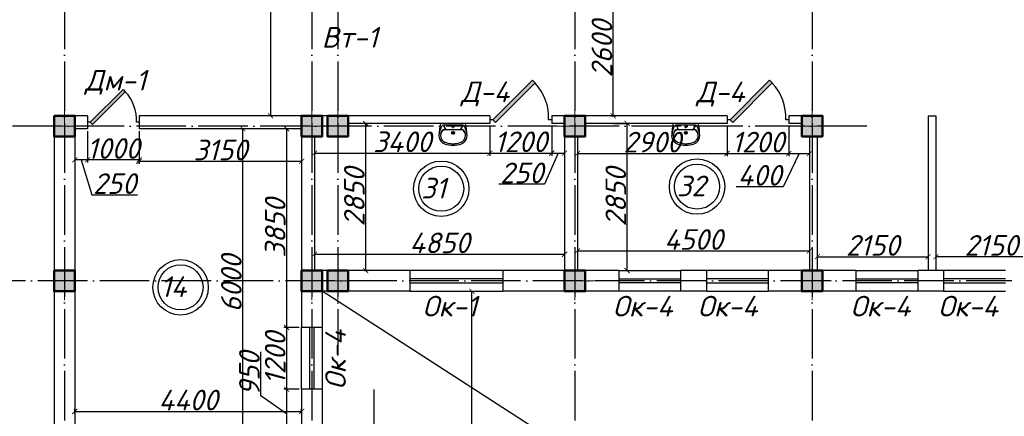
# Model space of a CAD drawing. Header units: millimetres. Extents: x 1112040 to 6903494, y -332921 to -150905.
# Tile 83 of 150: x 1648443 to 1667536, y -186029 to -178343. Entities that reach past the tile are written whole.
import ezdxf

# ---------------------------------------------------------------- set-up
doc = ezdxf.new("R2010")
doc.units = ezdxf.units.MM
doc.linetypes.add('ACAD_ISO04W100', pattern=[30, 24, -3, 0, -3])
for name, color, linetype in [('kolonn', 7, 'Continuous'), ('os', 253, 'Continuous'), ('razmer', 7, 'Continuous'), ('su', 7, 'Continuous')]:
    doc.layers.add(name, color=color, linetype=linetype)
doc.styles.get("Standard").update_dxf_attribs({"font": 'isocpeui.ttf'})
doc.dimstyles.new('ISO-25', dxfattribs={"dimtxt": 400, "dimasz": 100, "dimexe": 50, "dimexo": 50, "dimgap": 20, "dimtad": 1, "dimdec": 0, "dimtxsty": 'Standard', "dimblk": 'ARCHTICK', "dimcen": 20, "dimclrd": 1, "dimclre": 1, "dimadec": 0, "dimazin": 0, "dimtfac": 1, "dimtdec": 0, "dimtmove": 0, "dimatfit": 3, "dimldrblk": 'ARCHTICK', "dimfxl": 1, "dimarcsym": 0})

# ---------------------------------------------------------------- blocks, each defined once
blk = doc.blocks.new('ghsdd')
at = {"ltscale": 50}
h = blk.add_hatch(color=256, dxfattribs=at)
h.paths.add_polyline_path([(0, 200), (-200, 200), (-200, 0), (0, 0)])
h.paths.add_polyline_path([(200, 0), (200, 200), (0, 200), (0, 0)])
h.paths.add_polyline_path([(0, 0), (-200, 0), (-200, -200), (0, -200)])
h.paths.add_polyline_path([(0, 0), (0, -200), (200, -200), (200, 0)])
at = {"lineweight": 0}
for p, q in [((0, -374), (0, 374)), ((-374, 0), (374, 0))]:
    blk.add_line(p, q, dxfattribs=at)
at = {"lineweight": 50, "ltscale": 50}
blk.add_lwpolyline([(200, 200), (200, -200), (-200, -200), (-200, 200), (200, 200)], dxfattribs=at)
blk = doc.blocks.new('UM_8')
for p, q in [((244, 0), (-244, 0)), ((-182, -45), (-146, -110)), ((175, -30), (-175, -30)), ((142, -120), (-132, -120)), ((35, -180), (-35, -180)), ((27, -61), (-27, -61)), ((0, -88), (0, -34)), ((0, -145), (0, -215)), ((182, -45), (146, -110))]:
    blk.add_line(p, q)
for centre, radius in [((0, -180), 27), ((0, -61), 17), ((0, -180), 17)]:
    blk.add_circle(centre, radius)
for centre, radius, start, end in [((-244, 0), 0.5, 90, 167.3206), ((244, 0), 0.5, 12.6794, 90), ((894, -257), 1167, 167.3206, 178.6525), ((68, -206), 330, 154.5977, 180.3349), ((-104, -233), 138, 141.0504, 245.2718), ((-175, -90), 60, 90, 154.5977), ((-104, -233), 148, 141.0504, 147.7493), ((-139, -232), 123, 98.7111, 129.9424), ((-139, -232), 113, 86.1548, 129.9424), ((139, -232), 113, 50.0576, 93.8452), ((139, -232), 123, 50.0576, 81.2889), ((104, -233), 138, 294.7282, 38.9496), ((175, -90), 60, 25.4023, 90), ((104, -233), 148, 32.2507, 38.9496), ((-68, -206), 330, 359.6651, 25.4023), ((-894, -257), 1167, 1.3475, 12.6794), ((-104, -234), 169, 178.312, 234.1043), ((-273, -229), 0.5, 358.312, 358.6525), ((-27, -71), 347, 239.6448, 267.5368), ((-27, -71), 317, 244.8898, 267.5368), ((27, -71), 317, 272.4632, 300.3552), ((27, -71), 347, 272.4632, 300.3552), ((104, -234), 169, 305.8957, 1.688), ((273, -229), 0.5, 181.3475, 181.688), ((0, 80), 500, 265.1692, 274.8308), ((0, 80), 470, 265.1692, 274.8308)]:
    blk.add_arc(centre, radius, start, end)
blk = doc.blocks.new('jfgjhsdf')
blk.add_hatch(color=1).paths.add_polyline_path([(-593, 731), (-637, 687), (0, 50), (44, 94)])
at = {"color": 1}
for p, q in [((0, 1000), (0, 950)), ((0, 50), (0, 0))]:
    blk.add_line(p, q, dxfattribs=at)
blk.add_lwpolyline([(0, 50), (-637, 687), (-593, 731), (44, 94), (0, 50)], dxfattribs=at)
blk.add_arc((-33, 130), 821, 87.662, 132.9147, dxfattribs=at)
blk = doc.blocks.new('_ArchTick')
at = {"color": 0, "linetype": 'ByBlock', "const_width": 0.15}
blk.add_lwpolyline([(-0.5, -0.5), (0.5, 0.5)], dxfattribs=at)
blk = doc.blocks.new('*D3117')
at = {"color": 1, "lineweight": -2, "transparency": 16777216}
for p, q in [((1652767, -180456), (1652718, -180456)), ((1652768, -186456), (1652768, -180456)), ((1652767, -186456), (1652718, -186456))]:
    blk.add_line(p, q, dxfattribs=at)
at = {"color": 1, "lineweight": -2, "transparency": 16777216, "xscale": 100, "yscale": 100, "zscale": 100}
for p, rotation in [((1652768, -180456), 90), ((1652768, -186456), 270)]:
    blk.add_blockref('_ArchTick', p, dxfattribs=dict(at, rotation=rotation))
at = {"color": 0, "transparency": 16777216, "insert": (1652548, -183456), "char_height": 400, "attachment_point": 5, "rotation": 90}
blk.add_mtext('6000', dxfattribs=at)
blk = doc.blocks.new('*D3406')
at = {"layer": 'razmer', "color": 1, "lineweight": -2, "transparency": 16777216}
for p, q in [((1655135, -180356), (1655203, -180356)), ((1655153, -183206), (1655153, -180356)), ((1655135, -183206), (1655203, -183206))]:
    blk.add_line(p, q, dxfattribs=at)
at = {"layer": 'razmer', "color": 1, "lineweight": -2, "transparency": 16777216, "xscale": 100, "yscale": 100, "zscale": 100}
for p, rotation in [((1655153, -180356), 90), ((1655153, -183206), 270)]:
    blk.add_blockref('_ArchTick', p, dxfattribs=dict(at, rotation=rotation))
at = {"layer": 'razmer', "color": 0, "transparency": 16777216, "insert": (1654933, -181781), "char_height": 400, "attachment_point": 5, "rotation": 90}
blk.add_mtext('2850', dxfattribs=at)
blk = doc.blocks.new('*D3407')
at = {"color": 1, "lineweight": -2, "transparency": 16777216}
for p, q in [((1654160, -182779), (1654160, -182938)), ((1654160, -182888), (1659010, -182888)), ((1659010, -182779), (1659010, -182938))]:
    blk.add_line(p, q, dxfattribs=at)
at = {"color": 1, "lineweight": -2, "transparency": 16777216, "xscale": 100, "yscale": 100, "zscale": 100, "rotation": 180}
blk.add_blockref('_ArchTick', (1654160, -182888), dxfattribs=at)
at = {"color": 1, "lineweight": -2, "transparency": 16777216, "xscale": 100, "yscale": 100, "zscale": 100}
blk.add_blockref('_ArchTick', (1659010, -182888), dxfattribs=at)
at = {"color": 0, "transparency": 16777216, "insert": (1656585, -182668), "char_height": 400, "attachment_point": 5}
blk.add_mtext('4850', dxfattribs=at)
blk = doc.blocks.new('*D3408')
at = {"color": 1, "lineweight": -2, "transparency": 16777216}
for p, q in [((1659260, -182745), (1659260, -182873)), ((1659260, -182823), (1663760, -182823)), ((1663760, -182745), (1663760, -182873))]:
    blk.add_line(p, q, dxfattribs=at)
at = {"color": 1, "lineweight": -2, "transparency": 16777216, "xscale": 100, "yscale": 100, "zscale": 100, "rotation": 180}
blk.add_blockref('_ArchTick', (1659260, -182823), dxfattribs=at)
at = {"color": 1, "lineweight": -2, "transparency": 16777216, "xscale": 100, "yscale": 100, "zscale": 100}
blk.add_blockref('_ArchTick', (1663760, -182823), dxfattribs=at)
at = {"color": 0, "transparency": 16777216, "insert": (1661510, -182603), "char_height": 400, "attachment_point": 5}
blk.add_mtext('4500', dxfattribs=at)
blk = doc.blocks.new('*D3409')
at = {"layer": 'razmer', "color": 1, "lineweight": -2, "transparency": 16777216}
for p, q in [((1659960, -180356), (1660273, -180356)), ((1660223, -183206), (1660223, -180356)), ((1660110, -183206), (1660273, -183206))]:
    blk.add_line(p, q, dxfattribs=at)
at = {"layer": 'razmer', "color": 1, "lineweight": -2, "transparency": 16777216, "xscale": 100, "yscale": 100, "zscale": 100}
for p, rotation in [((1660223, -180356), 90), ((1660223, -183206), 270)]:
    blk.add_blockref('_ArchTick', p, dxfattribs=dict(at, rotation=rotation))
at = {"layer": 'razmer', "color": 0, "transparency": 16777216, "insert": (1660003, -181781), "char_height": 400, "attachment_point": 5, "rotation": 90}
blk.add_mtext('2850', dxfattribs=at)
blk = doc.blocks.new('*D3412')
at = {"color": 1, "lineweight": -2, "transparency": 16777216}
for p, q in [((1653305, -171606), (1653305, -180206)), ((1653310, -171606), (1653355, -171606)), ((1653310, -180206), (1653355, -180206))]:
    blk.add_line(p, q, dxfattribs=at)
at = {"color": 1, "lineweight": -2, "transparency": 16777216, "xscale": 100, "yscale": 100, "zscale": 100}
for p, rotation in [((1653305, -171606), 90), ((1653305, -180206), 270)]:
    blk.add_blockref('_ArchTick', p, dxfattribs=dict(at, rotation=rotation))
at = {"color": 0, "transparency": 16777216, "insert": (1653085, -175906), "char_height": 400, "attachment_point": 5, "rotation": 90}
blk.add_mtext('8600', dxfattribs=at)
blk = doc.blocks.new('*D3108')
at = {"color": 1, "lineweight": -2, "transparency": 16777216}
for p, q in [((1663910, -182830), (1663910, -182987)), ((1666060, -182830), (1666060, -182987)), ((1663910, -182937), (1666060, -182937))]:
    blk.add_line(p, q, dxfattribs=at)
at = {"color": 1, "lineweight": -2, "transparency": 16777216, "xscale": 100, "yscale": 100, "zscale": 100, "rotation": 180}
blk.add_blockref('_ArchTick', (1663910, -182937), dxfattribs=at)
at = {"color": 1, "lineweight": -2, "transparency": 16777216, "xscale": 100, "yscale": 100, "zscale": 100}
blk.add_blockref('_ArchTick', (1666060, -182937), dxfattribs=at)
at = {"color": 0, "transparency": 16777216, "insert": (1664985, -182717), "char_height": 400, "attachment_point": 5}
blk.add_mtext('2150', dxfattribs=at)
blk = doc.blocks.new('*D3109')
at = {"color": 1, "lineweight": -2, "transparency": 16777216}
for p, q in [((1666210, -182830), (1666210, -182987)), ((1668360, -182830), (1668360, -182987)), ((1668360, -182937), (1666210, -182937))]:
    blk.add_line(p, q, dxfattribs=at)
at = {"color": 1, "lineweight": -2, "transparency": 16777216, "xscale": 100, "yscale": 100, "zscale": 100, "rotation": 180}
blk.add_blockref('_ArchTick', (1666210, -182937), dxfattribs=at)
at = {"color": 1, "lineweight": -2, "transparency": 16777216, "xscale": 100, "yscale": 100, "zscale": 100}
blk.add_blockref('_ArchTick', (1668360, -182937), dxfattribs=at)
at = {"color": 0, "transparency": 16777216, "insert": (1667285, -182717), "char_height": 400, "attachment_point": 5}
blk.add_mtext('2150', dxfattribs=at)
blk = doc.blocks.new('*D3382')
at = {"color": 1, "lineweight": -2, "transparency": 16777216}
for p, q in [((1659908, -177606), (1660003, -177606)), ((1659953, -180206), (1659953, -177606)), ((1659908, -180206), (1660003, -180206))]:
    blk.add_line(p, q, dxfattribs=at)
at = {"color": 1, "lineweight": -2, "transparency": 16777216, "xscale": 100, "yscale": 100, "zscale": 100}
for p, rotation in [((1659953, -177606), 90), ((1659953, -180206), 270)]:
    blk.add_blockref('_ArchTick', p, dxfattribs=dict(at, rotation=rotation))
at = {"color": 0, "transparency": 16777216, "insert": (1659733, -178906), "char_height": 400, "attachment_point": 5, "rotation": 90}
blk.add_mtext('2600', dxfattribs=at)
blk = doc.blocks.new('*D3387')
at = {"color": 1, "lineweight": -2, "transparency": 16777216}
for p, q in [((1656060, -183606), (1657264, -183606)), ((1657214, -221606), (1657214, -183606)), ((1651360, -221606), (1657264, -221606))]:
    blk.add_line(p, q, dxfattribs=at)
at = {"color": 1, "lineweight": -2, "transparency": 16777216, "xscale": 100, "yscale": 100, "zscale": 100}
for p, rotation in [((1657214, -183606), 90), ((1657214, -221606), 270)]:
    blk.add_blockref('_ArchTick', p, dxfattribs=dict(at, rotation=rotation))
at = {"color": 0, "transparency": 16777216, "insert": (1656994, -202606), "char_height": 400, "attachment_point": 5, "rotation": 90}
blk.add_mtext('38000', dxfattribs=at)
blk = doc.blocks.new('*D3216')
at = {"color": 1, "lineweight": -2, "transparency": 16777216}
for p, q in [((1653675, -180456), (1653568, -180456)), ((1653618, -180456), (1653618, -184306)), ((1653860, -184306), (1653568, -184306))]:
    blk.add_line(p, q, dxfattribs=at)
at = {"color": 1, "lineweight": -2, "transparency": 16777216, "xscale": 100, "yscale": 100, "zscale": 100}
for p, rotation in [((1653618, -180456), 90), ((1653618, -184306), 270)]:
    blk.add_blockref('_ArchTick', p, dxfattribs=dict(at, rotation=rotation))
at = {"color": 0, "transparency": 16777216, "insert": (1653398, -182381), "char_height": 400, "attachment_point": 5, "rotation": 90}
blk.add_mtext('3850', dxfattribs=at)
blk = doc.blocks.new('*D3217')
at = {"color": 1, "lineweight": -2, "transparency": 16777216}
for p, q in [((1653860, -184306), (1653568, -184306)), ((1653618, -184306), (1653618, -185506)), ((1653860, -185506), (1653568, -185506))]:
    blk.add_line(p, q, dxfattribs=at)
at = {"color": 1, "lineweight": -2, "transparency": 16777216, "xscale": 100, "yscale": 100, "zscale": 100}
for p, rotation in [((1653618, -184306), 90), ((1653618, -185506), 270)]:
    blk.add_blockref('_ArchTick', p, dxfattribs=dict(at, rotation=rotation))
at = {"color": 0, "transparency": 16777216, "insert": (1653398, -184906), "char_height": 400, "attachment_point": 5, "rotation": 90}
blk.add_mtext('1200', dxfattribs=at)
blk = doc.blocks.new('*D3218')
at = {"color": 1, "lineweight": -2, "transparency": 16777216}
for p, q in [((1653118, -185631), (1653118, -184783)), ((1653860, -185506), (1653568, -185506)), ((1653618, -185506), (1653618, -186456)), ((1653618, -185981), (1653118, -185631)), ((1653761, -186456), (1653568, -186456))]:
    blk.add_line(p, q, dxfattribs=at)
at = {"color": 1, "lineweight": -2, "transparency": 16777216, "xscale": 100, "yscale": 100, "zscale": 100}
for p, rotation in [((1653618, -185506), 90), ((1653618, -186456), 270)]:
    blk.add_blockref('_ArchTick', p, dxfattribs=dict(at, rotation=rotation))
at = {"color": 0, "transparency": 16777216, "insert": (1652898, -185207), "char_height": 400, "attachment_point": 5, "rotation": 90}
blk.add_mtext('950', dxfattribs=at)
blk = doc.blocks.new('*D3219')
at = {"color": 1, "lineweight": -2, "transparency": 16777216}
for p, q in [((1649510, -185977), (1649510, -185885)), ((1649510, -185935), (1653910, -185935)), ((1653910, -185977), (1653910, -185885))]:
    blk.add_line(p, q, dxfattribs=at)
at = {"color": 1, "lineweight": -2, "transparency": 16777216, "xscale": 100, "yscale": 100, "zscale": 100, "rotation": 180}
blk.add_blockref('_ArchTick', (1649510, -185935), dxfattribs=at)
at = {"color": 1, "lineweight": -2, "transparency": 16777216, "xscale": 100, "yscale": 100, "zscale": 100}
blk.add_blockref('_ArchTick', (1653910, -185935), dxfattribs=at)
at = {"color": 0, "transparency": 16777216, "insert": (1651710, -185715), "char_height": 400, "attachment_point": 5}
blk.add_mtext('4400', dxfattribs=at)
blk = doc.blocks.new('*D3220')
at = {"color": 1, "lineweight": -2, "transparency": 16777216}
for p, q in [((1650760, -180506), (1650760, -181138)), ((1653910, -180871), (1653910, -181138)), ((1653910, -181088), (1650760, -181088))]:
    blk.add_line(p, q, dxfattribs=at)
at = {"color": 1, "lineweight": -2, "transparency": 16777216, "xscale": 100, "yscale": 100, "zscale": 100, "rotation": 180}
blk.add_blockref('_ArchTick', (1650760, -181088), dxfattribs=at)
at = {"color": 1, "lineweight": -2, "transparency": 16777216, "xscale": 100, "yscale": 100, "zscale": 100}
blk.add_blockref('_ArchTick', (1653910, -181088), dxfattribs=at)
at = {"color": 0, "transparency": 16777216, "insert": (1652335, -180868), "char_height": 400, "attachment_point": 5}
blk.add_mtext('3150', dxfattribs=at)
blk = doc.blocks.new('*D3221')
at = {"color": 1, "lineweight": -2, "transparency": 16777216}
for p, q in [((1649760, -180506), (1649760, -181109)), ((1650760, -180506), (1650760, -181109)), ((1650760, -181059), (1649760, -181059))]:
    blk.add_line(p, q, dxfattribs=at)
at = {"color": 1, "lineweight": -2, "transparency": 16777216, "xscale": 100, "yscale": 100, "zscale": 100, "rotation": 180}
blk.add_blockref('_ArchTick', (1649760, -181059), dxfattribs=at)
at = {"color": 1, "lineweight": -2, "transparency": 16777216, "xscale": 100, "yscale": 100, "zscale": 100}
blk.add_blockref('_ArchTick', (1650760, -181059), dxfattribs=at)
at = {"color": 0, "transparency": 16777216, "insert": (1650260, -180839), "char_height": 400, "attachment_point": 5}
blk.add_mtext('1000', dxfattribs=at)
blk = doc.blocks.new('*D3222')
at = {"color": 1, "lineweight": -2, "transparency": 16777216}
for p, q in [((1649760, -180506), (1649760, -181109)), ((1649510, -180961), (1649510, -181109)), ((1649760, -181059), (1649510, -181059)), ((1649635, -181059), (1649839, -181739)), ((1649839, -181739), (1650728, -181739))]:
    blk.add_line(p, q, dxfattribs=at)
at = {"color": 1, "lineweight": -2, "transparency": 16777216, "xscale": 100, "yscale": 100, "zscale": 100, "rotation": 180}
blk.add_blockref('_ArchTick', (1649510, -181059), dxfattribs=at)
at = {"color": 1, "lineweight": -2, "transparency": 16777216, "xscale": 100, "yscale": 100, "zscale": 100}
blk.add_blockref('_ArchTick', (1649760, -181059), dxfattribs=at)
at = {"color": 0, "transparency": 16777216, "insert": (1650284, -181519), "char_height": 400, "attachment_point": 5}
blk.add_mtext('250', dxfattribs=at)
blk = doc.blocks.new('*D3321')
at = {"layer": 'razmer', "color": 1, "lineweight": -2, "transparency": 16777216}
for p, q in [((1657560, -180406), (1657560, -180979)), ((1654160, -180758), (1654160, -180979)), ((1654160, -180929), (1657560, -180929))]:
    blk.add_line(p, q, dxfattribs=at)
at = {"layer": 'razmer', "color": 1, "lineweight": -2, "transparency": 16777216, "xscale": 100, "yscale": 100, "zscale": 100, "rotation": 180}
blk.add_blockref('_ArchTick', (1654160, -180929), dxfattribs=at)
at = {"layer": 'razmer', "color": 1, "lineweight": -2, "transparency": 16777216, "xscale": 100, "yscale": 100, "zscale": 100}
blk.add_blockref('_ArchTick', (1657560, -180929), dxfattribs=at)
at = {"layer": 'razmer', "color": 0, "transparency": 16777216, "insert": (1655860, -180709), "char_height": 400, "attachment_point": 5}
blk.add_mtext('3400', dxfattribs=at)
blk = doc.blocks.new('*D3322')
at = {"layer": 'razmer', "color": 1, "lineweight": -2, "transparency": 16777216}
for p, q in [((1657560, -180406), (1657560, -180979)), ((1658760, -180406), (1658760, -180979)), ((1657560, -180929), (1658760, -180929))]:
    blk.add_line(p, q, dxfattribs=at)
at = {"layer": 'razmer', "color": 1, "lineweight": -2, "transparency": 16777216, "xscale": 100, "yscale": 100, "zscale": 100, "rotation": 180}
blk.add_blockref('_ArchTick', (1657560, -180929), dxfattribs=at)
at = {"layer": 'razmer', "color": 1, "lineweight": -2, "transparency": 16777216, "xscale": 100, "yscale": 100, "zscale": 100}
blk.add_blockref('_ArchTick', (1658760, -180929), dxfattribs=at)
at = {"layer": 'razmer', "color": 0, "transparency": 16777216, "insert": (1658160, -180709), "char_height": 400, "attachment_point": 5}
blk.add_mtext('1200', dxfattribs=at)
blk = doc.blocks.new('*D3323')
at = {"layer": 'razmer', "color": 1, "lineweight": -2, "transparency": 16777216}
for p, q in [((1658760, -180406), (1658760, -180979)), ((1658885, -180929), (1658623, -181532)), ((1658760, -180929), (1659010, -180929)), ((1658623, -181532), (1657734, -181532))]:
    blk.add_line(p, q, dxfattribs=at)
at = {"layer": 'razmer', "color": 1, "lineweight": -2, "transparency": 16777216, "xscale": 100, "yscale": 100, "zscale": 100, "rotation": 180}
blk.add_blockref('_ArchTick', (1658760, -180929), dxfattribs=at)
at = {"layer": 'razmer', "color": 1, "lineweight": -2, "transparency": 16777216, "xscale": 100, "yscale": 100, "zscale": 100}
blk.add_blockref('_ArchTick', (1659010, -180929), dxfattribs=at)
at = {"layer": 'razmer', "color": 0, "transparency": 16777216, "insert": (1658178, -181312), "char_height": 400, "attachment_point": 5}
blk.add_mtext('250', dxfattribs=at)
blk = doc.blocks.new('*D3324')
at = {"layer": 'razmer', "color": 1, "lineweight": -2, "transparency": 16777216}
for p, q in [((1662160, -180406), (1662160, -180985)), ((1659260, -180752), (1659260, -180985)), ((1659260, -180935), (1662160, -180935))]:
    blk.add_line(p, q, dxfattribs=at)
at = {"layer": 'razmer', "color": 1, "lineweight": -2, "transparency": 16777216, "xscale": 100, "yscale": 100, "zscale": 100, "rotation": 180}
blk.add_blockref('_ArchTick', (1659260, -180935), dxfattribs=at)
at = {"layer": 'razmer', "color": 1, "lineweight": -2, "transparency": 16777216, "xscale": 100, "yscale": 100, "zscale": 100}
blk.add_blockref('_ArchTick', (1662160, -180935), dxfattribs=at)
at = {"layer": 'razmer', "color": 0, "transparency": 16777216, "insert": (1660710, -180715), "char_height": 400, "attachment_point": 5}
blk.add_mtext('2900', dxfattribs=at)
blk = doc.blocks.new('*D3325')
at = {"layer": 'razmer', "color": 1, "lineweight": -2, "transparency": 16777216}
for p, q in [((1662160, -180406), (1662160, -180985)), ((1663360, -180406), (1663360, -180985)), ((1662160, -180935), (1663360, -180935))]:
    blk.add_line(p, q, dxfattribs=at)
at = {"layer": 'razmer', "color": 1, "lineweight": -2, "transparency": 16777216, "xscale": 100, "yscale": 100, "zscale": 100, "rotation": 180}
blk.add_blockref('_ArchTick', (1662160, -180935), dxfattribs=at)
at = {"layer": 'razmer', "color": 1, "lineweight": -2, "transparency": 16777216, "xscale": 100, "yscale": 100, "zscale": 100}
blk.add_blockref('_ArchTick', (1663360, -180935), dxfattribs=at)
at = {"layer": 'razmer', "color": 0, "transparency": 16777216, "insert": (1662760, -180715), "char_height": 400, "attachment_point": 5}
blk.add_mtext('1200', dxfattribs=at)
blk = doc.blocks.new('*D3326')
at = {"layer": 'razmer', "color": 1, "lineweight": -2, "transparency": 16777216}
for p, q in [((1663360, -180406), (1663360, -180985)), ((1663560, -180935), (1663245, -181579)), ((1663360, -180935), (1663760, -180935)), ((1663760, -180886), (1663760, -180985)), ((1663245, -181579), (1662335, -181579))]:
    blk.add_line(p, q, dxfattribs=at)
at = {"layer": 'razmer', "color": 1, "lineweight": -2, "transparency": 16777216, "xscale": 100, "yscale": 100, "zscale": 100, "rotation": 180}
blk.add_blockref('_ArchTick', (1663360, -180935), dxfattribs=at)
at = {"layer": 'razmer', "color": 1, "lineweight": -2, "transparency": 16777216, "xscale": 100, "yscale": 100, "zscale": 100}
blk.add_blockref('_ArchTick', (1663760, -180935), dxfattribs=at)
at = {"layer": 'razmer', "color": 0, "transparency": 16777216, "insert": (1662790, -181359), "char_height": 400, "attachment_point": 5}
blk.add_mtext('400', dxfattribs=at)
blk = doc.blocks.new('sssswwsqqq')
at = {"color": 1}
for centre, radius in [((9446, -2361), 537), ((14407, -2319), 537), ((14407, -2319), 437), ((9446, -2361), 437), ((4391, -4272), 537), ((4391, -4272), 437)]:
    blk.add_circle(centre, radius, dxfattribs=at)
for s, p in [('32', (14017, -2507)), ('31', (9057, -2550)), ('14', (4002, -4460))]:
    blk.add_text(s, height=400, dxfattribs=at).set_placement(p)

msp = doc.modelspace()

# ---------------------------------------------------------------- linework, layer by layer
at = {"lineweight": 30}
for p, q in [((1649109.7, -180205.8), (1649109.7, -189871.5)), ((1649759.7, -180205.8), (1649109.7, -180205.8)), ((1649759.7, -180205.8), (1649759.7, -180455.8)), ((1657559.7, -180205.8), (1650759.7, -180205.8)), ((1650759.7, -180205.8), (1650759.7, -180455.8)), ((1654309.7, -180205.8), (1653909.7, -180205.8)), ((1662159.7, -180205.8), (1658759.7, -180205.8)), ((1664009.7, -180205.8), (1663359.7, -180205.8)), ((1666059.7, -180205.8), (1666059.7, -183205.8)), ((1666059.7, -180205.8), (1666209.7, -180205.8)), ((1666209.7, -180205.8), (1666209.7, -183205.8)), ((1657559.7, -180355.8), (1654809.7, -180355.8)), ((1659009.7, -180355.8), (1658759.7, -180355.8)), ((1662159.7, -180355.8), (1659409.7, -180355.8)), ((1663609.7, -180355.8), (1663359.7, -180355.8)), ((1649509.7, -180455.8), (1649509.7, -189705.8)), ((1649759.7, -180455.8), (1649509.7, -180455.8)), ((1653909.7, -180455.8), (1650759.7, -180455.8)), ((1653909.7, -180455.8), (1653909.7, -184305.8)), ((1654159.7, -180605.8), (1654159.7, -183205.8)), ((1659009.7, -180605.8), (1659009.7, -183205.8)), ((1659259.7, -180605.8), (1659259.7, -183205.8)), ((1663759.7, -180605.8), (1663759.7, -183205.8)), ((1663909.7, -180605.8), (1663909.7, -183205.8)), ((1656009.7, -183205.8), (1654159.7, -183205.8)), ((1654309.7, -183205.8), (1654309.7, -184305.8)), ((1654409.7, -183205.8), (1654409.7, -183605.8)), ((1656009.7, -183205.8), (1656009.7, -183605.8)), ((1659009.7, -183205.8), (1657809.7, -183205.8)), ((1657809.7, -183205.8), (1657809.7, -183605.8)), ((1660059.7, -183205.8), (1659259.7, -183205.8)), ((1660059.7, -183205.8), (1660059.7, -183605.8)), ((1661759.7, -183205.8), (1661259.7, -183205.8)), ((1661259.7, -183205.8), (1661259.7, -183605.8)), ((1661759.7, -183205.8), (1661759.7, -183605.8)), ((1664659.7, -183205.8), (1662959.7, -183205.8)), ((1662959.7, -183205.8), (1662959.7, -183605.8)), ((1664659.7, -183205.8), (1664659.7, -183605.8)), ((1666359.7, -183205.8), (1665859.7, -183205.8)), ((1665859.7, -183205.8), (1665859.7, -183605.8)), ((1666359.7, -183205.8), (1666359.7, -183605.8)), ((1656009.7, -183605.8), (1654309.7, -183605.8)), ((1660059.7, -183605.8), (1657809.7, -183605.8)), ((1661759.7, -183605.8), (1661259.7, -183605.8)), ((1664659.7, -183605.8), (1662959.7, -183605.8)), ((1666359.7, -183605.8), (1665859.7, -183605.8)), ((1654309.7, -184305.8), (1653909.7, -184305.8)), ((1654309.7, -185505.8), (1653909.7, -185505.8)), ((1653909.7, -185505.8), (1653909.7, -186605.8)), ((1654309.7, -185505.8), (1654309.7, -186205.8))]:
    msp.add_line(p, q, dxfattribs=at)
at = {"color": 1}
for p, q in [((1657809.7, -183205.8), (1656009.7, -183205.8)), ((1660059.7, -183205.8), (1661259.7, -183205.8)), ((1662959.7, -183205.8), (1661759.7, -183205.8)), ((1664659.7, -183205.8), (1665859.7, -183205.8)), ((1667559.7, -183205.8), (1666359.7, -183205.8)), ((1657809.7, -183365.8), (1656009.7, -183365.8)), ((1656009.7, -183445.8), (1657809.7, -183445.8)), ((1660059.7, -183365.8), (1661259.7, -183365.8)), ((1661259.7, -183445.8), (1660059.7, -183445.8)), ((1662959.7, -183365.8), (1661759.7, -183365.8)), ((1661759.7, -183445.8), (1662959.7, -183445.8)), ((1664659.7, -183365.8), (1665859.7, -183365.8)), ((1665859.7, -183445.8), (1664659.7, -183445.8)), ((1667559.7, -183365.8), (1666359.7, -183365.8)), ((1666359.7, -183445.8), (1667559.7, -183445.8)), ((1656009.7, -183605.8), (1657809.7, -183605.8)), ((1661259.7, -183605.8), (1660059.7, -183605.8)), ((1661759.7, -183605.8), (1662959.7, -183605.8)), ((1665859.7, -183605.8), (1664659.7, -183605.8)), ((1666359.7, -183605.8), (1667559.7, -183605.8)), ((1653909.7, -185505.8), (1653909.7, -184305.8)), ((1654069.7, -185505.8), (1654069.7, -184305.8)), ((1654149.7, -184305.8), (1654149.7, -185505.8)), ((1654309.7, -184305.8), (1654309.7, -185505.8))]:
    msp.add_line(p, q, dxfattribs=at)
msp.add_line((1660209.7, -187405.8), (1654309.7, -183605.8))
at = {"lineweight": 30}
for points in [[(1653909.7, -180605.8), (1654309.7, -180605.8), (1654309.7, -180205.8), (1653909.7, -180205.8)], [(1654409.7, -180605.8), (1654809.7, -180605.8), (1654809.7, -180205.8), (1654409.7, -180205.8)], [(1659009.7, -180605.8), (1659409.7, -180605.8), (1659409.7, -180205.8), (1659009.7, -180205.8)], [(1663609.7, -180605.8), (1664009.7, -180605.8), (1664009.7, -180205.8), (1663609.7, -180205.8)]]:
    msp.add_lwpolyline(points, close=True, dxfattribs=at)
for points in [[(1657559.7, -180205.8), (1657559.7, -180355.8)], [(1658759.7, -180205.8), (1658759.7, -180355.8)], [(1662159.7, -180205.8), (1662159.7, -180355.8)], [(1663359.7, -180205.8), (1663359.7, -180355.8)]]:
    msp.add_lwpolyline(points, dxfattribs=at)
at = {"layer": 'os', "linetype": 'ACAD_ISO04W100', "ltscale": 40}
for p, q in [((1649309.7, -164749.6), (1649309.7, -225973.3)), ((1654109.7, -164749.6), (1654109.7, -225973.3)), ((1654609.7, -164749.6), (1654609.7, -184677.9)), ((1659209.7, -164749.6), (1659209.7, -225973.3)), ((1663809.7, -164749.6), (1663809.7, -225973.3)), ((1664867.5, -180405.8), (1601959.8, -180405.8)), ((1684558.2, -183405.8), (1601959.8, -183405.8)), ((1655309.7, -185508.6), (1655309.7, -225973.3))]:
    msp.add_line(p, q, dxfattribs=at)

# ---------------------------------------------------------------- block references
msp.add_blockref('sssswwsqqq', (1647171.4, -179257.7))
at = {"xscale": 1.19999999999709, "yscale": 1.19999999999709, "zscale": 1.19999999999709, "rotation": 270}
for p in [(1657559.7, -180280.8), (1662159.7, -180280.8)]:
    msp.add_blockref('jfgjhsdf', p, dxfattribs=at)
at = {"rotation": 270}
msp.add_blockref('jfgjhsdf', (1649759.7, -180330.8), dxfattribs=at)
at = {"layer": 'kolonn', "xscale": -1}
for p in [(1649309.7, -180405.8), (1654109.7, -180405.8), (1654609.7, -180405.8), (1659209.7, -180405.8), (1663809.7, -180405.8), (1649309.7, -183405.8), (1654109.7, -183405.8), (1654609.7, -183405.8), (1659209.7, -183405.8), (1663809.7, -183405.8)]:
    msp.add_blockref('ghsdd', p, dxfattribs=at)
at = {"layer": 'su'}
for p in [(1656846.3, -180355.8), (1661358.6, -180355.8)]:
    msp.add_blockref('UM_8', p, dxfattribs=at)

# ---------------------------------------------------------------- texts
at = {"color": 1}
for s, p in [('Вт-1', (1654300.3, -178883.4)), ('Дм-1', (1649709, -179715.7)), ('Д-4', (1657002.3, -179940.1)), ('Д-4', (1661567, -179942.8)), ('Ок-1', (1656254.5, -184094.6)), ('Ок-4', (1659943.9, -184094.6)), ('Ок-4', (1661591.5, -184094.6)), ('Ок-4', (1664554.7, -184094.6)), ('Ок-4', (1666253.3, -184094.6))]:
    msp.add_text(s, height=400, dxfattribs=at).set_placement(p)
msp.add_text('Ок-4', height=400, rotation=90, dxfattribs=at).set_placement((1654768.5, -185512.9))

# ---------------------------------------------------------------- dimensions: what is measured, and where the dimension line sits
for base, p1, p2, angle, picture, middle in [((1653304.6, -180205.8), (1653259.7, -171605.8), (1653259.7, -180205.8), 90, '*D3412', (1653084.6, -175905.8)), ((1659953.5, -177605.8), (1659857.6, -180205.8), (1659857.6, -177605.8), 90, '*D3382', (1659733.5, -178905.8)), ((1652767.7, -180455.8), (1652816.9, -186455.8), (1652816.9, -180455.8), 90, '*D3117', (1652547.7, -183455.8)), ((1653617.9, -184305.8), (1653724.7, -180455.8), (1653909.7, -184305.8), 90, '*D3216', (1653397.9, -182380.8)), ((1666059.7, -182936.7), (1663909.7, -182780.1), (1666059.7, -182780.1), 180, '*D3108', (1664984.7, -182716.7)), ((1657214, -183605.8), (1651309.7, -221605.8), (1656009.7, -183605.8), 90, '*D3387', (1656994, -202605.8))]:
    dim = msp.add_linear_dim(base=base, p1=p1, p2=p2, angle=angle, dimstyle='ISO-25')
    dim.commit()
    dim.dimension.update_dxf_attribs({"geometry": picture, "text_midpoint": middle})
dim = msp.add_linear_dim(base=(1649509.7, -181059.5), p1=(1649759.7, -180455.8), p2=(1649509.7, -180911), dimstyle='ISO-25', override={"dimtmove": 1})
dim.commit()
dim.dimension.update_dxf_attribs({"geometry": '*D3222', "text_midpoint": (1649858.7, -181519.5)})
dim = msp.add_linear_dim(base=(1649759.7, -181059.5), p1=(1650759.7, -180455.8), p2=(1649759.7, -180455.8), dimstyle='ISO-25', override={"dimtmove": 1})
dim.commit()
dim.dimension.update_dxf_attribs({"geometry": '*D3221', "text_midpoint": (1650259.7, -181059.5), "dimtype": 160})
for base, p1, p2, picture, middle in [((1650759.7, -181087.9), (1653909.7, -180820.7), (1650759.7, -180455.8), '*D3220', (1652334.7, -180867.9)), ((1659009.7, -182887.9), (1654159.7, -182729.3), (1659009.7, -182729.3), '*D3407', (1656584.7, -182667.9)), ((1663759.7, -182822.7), (1659259.7, -182694.9), (1663759.7, -182694.9), '*D3408', (1661509.7, -182602.7)), ((1666209.7, -182936.7), (1668359.7, -182780.1), (1666209.7, -182780.1), '*D3109', (1667284.7, -182716.7)), ((1653909.7, -185935.5), (1649509.7, -186026.8), (1653909.7, -186026.8), '*D3219', (1651709.7, -185715.5))]:
    dim = msp.add_linear_dim(base=base, p1=p1, p2=p2, dimstyle='ISO-25')
    dim.commit()
    dim.dimension.update_dxf_attribs({"geometry": picture, "text_midpoint": middle})
dim = msp.add_linear_dim(base=(1653617.9, -185505.8), p1=(1653909.7, -184305.8), p2=(1653909.7, -185505.8), angle=90, dimstyle='ISO-25', override={"dimtmove": 1})
dim.commit()
dim.dimension.update_dxf_attribs({"geometry": '*D3217', "text_midpoint": (1653397.9, -184905.8)})
dim = msp.add_linear_dim(base=(1653617.9, -186455.8), p1=(1653909.7, -185505.8), p2=(1653810.7, -186455.8), angle=90, dimstyle='ISO-25', override={"dimtmove": 1})
dim.commit()
dim.dimension.update_dxf_attribs({"geometry": '*D3218', "text_midpoint": (1653117.9, -185611.2), "dimtype": 160})
at = {"layer": 'razmer'}
for base, p1, p2, picture, middle in [((1657559.7, -180928.6), (1654159.7, -180708.3), (1657559.7, -180355.8), '*D3321', (1655859.7, -180708.6)), ((1662159.7, -180934.6), (1659259.7, -180702.1), (1662159.7, -180355.8), '*D3324', (1660709.7, -180714.6))]:
    dim = msp.add_linear_dim(base=base, p1=p1, p2=p2, dimstyle='ISO-25', dxfattribs=at)
    dim.commit()
    dim.dimension.update_dxf_attribs({"geometry": picture, "text_midpoint": middle})
for base, p1, p2, picture, middle in [((1655152.7, -180355.8), (1655084.7, -183205.8), (1655084.7, -180355.8), '*D3406', (1654932.7, -181780.8)), ((1660222.9, -180355.8), (1660059.7, -183205.8), (1659909.7, -180355.8), '*D3409', (1660002.9, -181780.8))]:
    dim = msp.add_linear_dim(base=base, p1=p1, p2=p2, angle=90, dimstyle='ISO-25', dxfattribs=at)
    dim.commit()
    dim.dimension.update_dxf_attribs({"geometry": picture, "text_midpoint": middle})
for base, p1, p2, picture, middle in [((1658759.7, -180928.6), (1657559.7, -180355.8), (1658759.7, -180355.8), '*D3322', (1658159.7, -180708.6)), ((1663359.7, -180934.6), (1662159.7, -180355.8), (1663359.7, -180355.8), '*D3325', (1662759.7, -180714.6))]:
    dim = msp.add_linear_dim(base=base, p1=p1, p2=p2, dimstyle='ISO-25', override={"dimtmove": 1}, dxfattribs=at)
    dim.commit()
    dim.dimension.update_dxf_attribs({"geometry": picture, "text_midpoint": middle})
for base, p1, p2, picture, middle in [((1659009.7, -180928.6), (1658759.7, -180355.8), (1659009.7, -180928.6), '*D3323', (1658603.3, -181532.4)), ((1663759.7, -180934.6), (1663359.7, -180355.8), (1663759.7, -180835.5), '*D3326', (1663224.8, -181578.9))]:
    dim = msp.add_linear_dim(base=base, p1=p1, p2=p2, dimstyle='ISO-25', override={"dimtmove": 1}, dxfattribs=at)
    dim.commit()
    dim.dimension.update_dxf_attribs({"geometry": picture, "text_midpoint": middle, "dimtype": 160})

doc.saveas('drawing.dxf')
